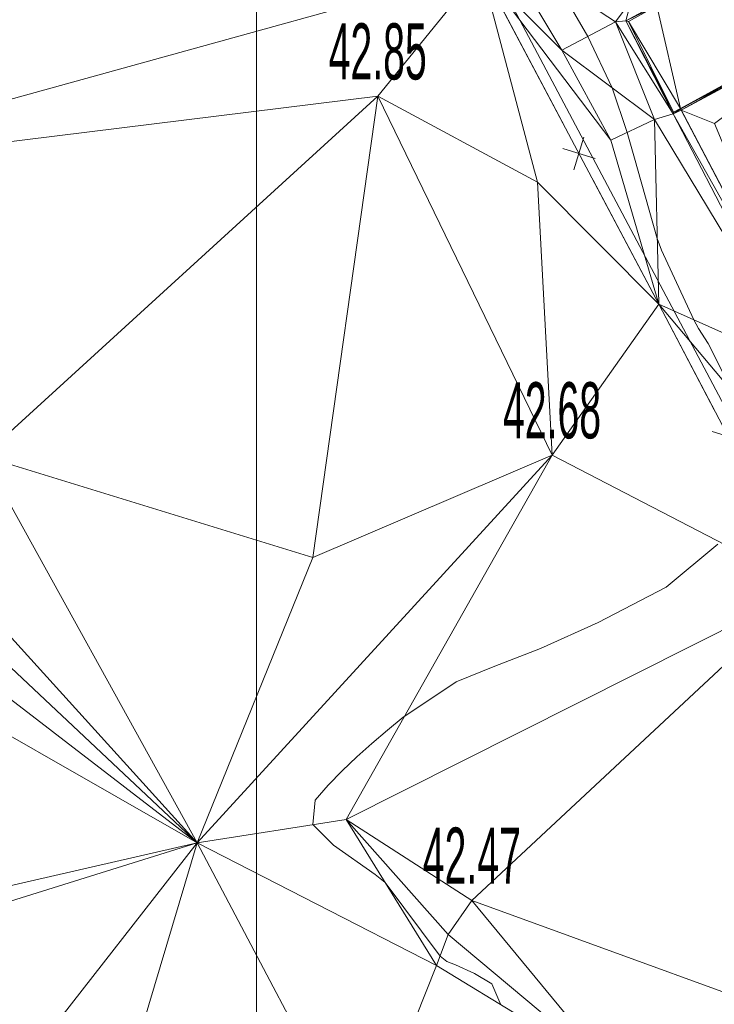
# Model space of a CAD drawing. Extents: x 79270 to 79680, y -3659241 to -3658954.
# Tile 11 of 34: x 79394 to 79411, y -3659145 to -3659120. Entities that reach past the tile are written whole.
import ezdxf
from ezdxf.enums import TextEntityAlignment as Align
from ezdxf.lldxf.tags import DXFTag

# ---------------------------------------------------------------- set-up
doc = ezdxf.new("R2010")
doc.units = 0
for name, color, linetype in [('3dFace', 7, 'Continuous'), ('BK', 7, 'Continuous'), ('ELEVATION', 7, 'Continuous'), ('ERF_LINES', 7, 'Continuous'), ('FENCE', 7, 'Continuous'), ('GCONTOUR', 7, 'Continuous'), ('GRID', 7, 'Continuous'), ('TK', 7, 'Continuous'), ('WALL', 7, 'Continuous')]:
    doc.layers.add(name, color=color, linetype=linetype)
doc.styles.add('Arial', font='arial.ttf', dxfattribs={"height": 1})
tags = doc.linetypes.add('DOTTED500', pattern=[1.2, 0.7, -0.5]).pattern_tags.tags
tags[6:7] = [DXFTag(74, 4), DXFTag(75, 0), DXFTag(340, '0'), DXFTag(46, 0.0), DXFTag(50, 0.0), DXFTag(44, 0.0), DXFTag(45, 0.0)]
tags[4:5] = [DXFTag(74, 4), DXFTag(75, 0), DXFTag(340, '0'), DXFTag(46, 0.0), DXFTag(50, 0.0), DXFTag(44, 0.0), DXFTag(45, 0.0)]

msp = doc.modelspace()

# ---------------------------------------------------------------- linework, layer by layer
at = {"layer": '3dFace', "color": 142, "linetype": 'Continuous', "lineweight": 0, "transparency": 33554687}
for points in [[(79386.956, -3659124.298, 42.897), (79405.606, -3659119.134, 42.756), (79386.865, -3659115.758, 43.231), (79386.956, -3659124.298, 42.897)], [(79407.622, -3659121.163, 42.707), (79406.064, -3659118.562, 42.719), (79405.606, -3659119.134, 42.756), (79407.622, -3659121.163, 42.707)], [(79409.352, -3659119.934, 42.292), (79406.064, -3659118.562, 42.719), (79408.956, -3659120.455, 42.279), (79409.352, -3659119.934, 42.292)], [(79408.956, -3659120.455, 42.279), (79406.064, -3659118.562, 42.719), (79407.622, -3659121.163, 42.707), (79408.956, -3659120.455, 42.279)], [(79386.956, -3659124.298, 42.897), (79403.026, -3659122.313, 42.847), (79405.606, -3659119.134, 42.756), (79386.956, -3659124.298, 42.897)], [(79405.606, -3659119.134, 42.756), (79403.026, -3659122.313, 42.847), (79407.01, -3659124.45, 42.755), (79405.606, -3659119.134, 42.756)], [(79407.01, -3659124.45, 42.755), (79410.037, -3659127.492, 42.596), (79405.606, -3659119.134, 42.756), (79407.01, -3659124.45, 42.755)], [(79405.606, -3659119.134, 42.756), (79410.037, -3659127.492, 42.596), (79408.846, -3659123.405, 42.605), (79405.606, -3659119.134, 42.756)], [(79405.606, -3659119.134, 42.756), (79408.846, -3659123.405, 42.605), (79407.622, -3659121.163, 42.707), (79405.606, -3659119.134, 42.756)], [(79409.219, -3659120.433, 42.321), (79409.352, -3659119.934, 42.292), (79408.956, -3659120.455, 42.279), (79409.219, -3659120.433, 42.321)], [(79409.924, -3659120.051, 42.309), (79409.352, -3659119.934, 42.292), (79409.219, -3659120.433, 42.321), (79409.924, -3659120.051, 42.309)], [(79409.924, -3659120.051, 42.309), (79409.219, -3659120.433, 42.321), (79409.992, -3659120.059, 42.193), (79409.924, -3659120.051, 42.309)], [(79409.992, -3659120.059, 42.193), (79409.219, -3659120.433, 42.321), (79409.28, -3659120.449, 42.182), (79409.992, -3659120.059, 42.193)], [(79409.28, -3659120.449, 42.182), (79410.579, -3659122.617, 42.11), (79409.992, -3659120.059, 42.193), (79409.28, -3659120.449, 42.182)], [(79414.869, -3659120.266, 42.184), (79409.992, -3659120.059, 42.193), (79410.579, -3659122.617, 42.11), (79414.869, -3659120.266, 42.184)], [(79410.591, -3659122.623, 42.176), (79414.869, -3659120.266, 42.184), (79410.579, -3659122.617, 42.11), (79410.591, -3659122.623, 42.176)], [(79410.596, -3659122.658, 42.291), (79414.869, -3659120.266, 42.184), (79410.591, -3659122.623, 42.176), (79410.596, -3659122.658, 42.291)], [(79410.596, -3659122.658, 42.291), (79411.425, -3659122.988, 42.159), (79415.076, -3659120.256, 42.232), (79410.596, -3659122.658, 42.291)], [(79410.596, -3659122.658, 42.291), (79415.076, -3659120.256, 42.232), (79414.869, -3659120.266, 42.184), (79410.596, -3659122.658, 42.291)], [(79407.622, -3659121.163, 42.707), (79409.932, -3659122.891, 42.325), (79408.956, -3659120.455, 42.279), (79407.622, -3659121.163, 42.707)], [(79408.956, -3659120.455, 42.279), (79410.398, -3659122.753, 42.311), (79409.219, -3659120.433, 42.321), (79408.956, -3659120.455, 42.279)], [(79408.956, -3659120.455, 42.279), (79409.932, -3659122.891, 42.325), (79410.398, -3659122.753, 42.311), (79408.956, -3659120.455, 42.279)], [(79409.219, -3659120.433, 42.321), (79410.398, -3659122.753, 42.311), (79410.404, -3659122.712, 42.202), (79409.219, -3659120.433, 42.321)], [(79409.219, -3659120.433, 42.321), (79410.404, -3659122.712, 42.202), (79409.28, -3659120.449, 42.182), (79409.219, -3659120.433, 42.321)], [(79410.404, -3659122.712, 42.202), (79410.579, -3659122.617, 42.11), (79409.28, -3659120.449, 42.182), (79410.404, -3659122.712, 42.202)], [(79407.622, -3659121.163, 42.707), (79408.846, -3659123.405, 42.605), (79409.932, -3659122.891, 42.325), (79407.622, -3659121.163, 42.707)], [(79393.185, -3659131.284, 42.681), (79403.026, -3659122.313, 42.847), (79386.956, -3659124.298, 42.897), (79393.185, -3659131.284, 42.681)], [(79401.411, -3659133.808, 42.599), (79403.026, -3659122.313, 42.847), (79393.185, -3659131.284, 42.681), (79401.411, -3659133.808, 42.599)], [(79407.375, -3659131.262, 42.684), (79403.026, -3659122.313, 42.847), (79401.411, -3659133.808, 42.599), (79407.375, -3659131.262, 42.684)], [(79407.375, -3659131.262, 42.684), (79407.01, -3659124.45, 42.755), (79403.026, -3659122.313, 42.847), (79407.375, -3659131.262, 42.684)], [(79409.932, -3659122.891, 42.325), (79413.703, -3659129.135, 42.196), (79410.398, -3659122.753, 42.311), (79409.932, -3659122.891, 42.325)], [(79410.404, -3659122.712, 42.202), (79410.398, -3659122.753, 42.311), (79410.591, -3659122.623, 42.176), (79410.404, -3659122.712, 42.202)], [(79410.591, -3659122.623, 42.176), (79410.398, -3659122.753, 42.311), (79410.596, -3659122.658, 42.291), (79410.591, -3659122.623, 42.176)], [(79410.398, -3659122.753, 42.311), (79413.987, -3659129.12, 42.188), (79410.596, -3659122.658, 42.291), (79410.398, -3659122.753, 42.311)], [(79410.398, -3659122.753, 42.311), (79413.703, -3659129.135, 42.196), (79413.987, -3659129.12, 42.188), (79410.398, -3659122.753, 42.311)], [(79410.404, -3659122.712, 42.202), (79410.591, -3659122.623, 42.176), (79410.579, -3659122.617, 42.11), (79410.404, -3659122.712, 42.202)], [(79410.596, -3659122.658, 42.291), (79413.987, -3659129.12, 42.188), (79411.425, -3659122.988, 42.159), (79410.596, -3659122.658, 42.291)], [(79409.932, -3659122.891, 42.325), (79408.846, -3659123.405, 42.605), (79410.037, -3659127.492, 42.596), (79409.932, -3659122.891, 42.325)], [(79409.932, -3659122.891, 42.325), (79410.037, -3659127.492, 42.596), (79413.703, -3659129.135, 42.196), (79409.932, -3659122.891, 42.325)], [(79407.375, -3659131.262, 42.684), (79410.037, -3659127.492, 42.596), (79407.01, -3659124.45, 42.755), (79407.375, -3659131.262, 42.684)], [(79407.375, -3659131.262, 42.684), (79413.748, -3659134.557, 42.403), (79410.037, -3659127.492, 42.596), (79407.375, -3659131.262, 42.684)], [(79413.748, -3659134.557, 42.403), (79413.025, -3659131.046, 42.441), (79410.037, -3659127.492, 42.596), (79413.748, -3659134.557, 42.403)], [(79410.037, -3659127.492, 42.596), (79413.025, -3659131.046, 42.441), (79413.703, -3659129.135, 42.196), (79410.037, -3659127.492, 42.596)], [(79392.127, -3659133.875, 42.65), (79398.522, -3659140.924, 42.752), (79393.185, -3659131.284, 42.681), (79392.127, -3659133.875, 42.65)], [(79393.185, -3659131.284, 42.681), (79398.522, -3659140.924, 42.752), (79401.411, -3659133.808, 42.599), (79393.185, -3659131.284, 42.681)], [(79401.411, -3659133.808, 42.599), (79398.522, -3659140.924, 42.752), (79407.375, -3659131.262, 42.684), (79401.411, -3659133.808, 42.599)], [(79402.241, -3659140.342, 42.427), (79407.375, -3659131.262, 42.684), (79398.522, -3659140.924, 42.752), (79402.241, -3659140.342, 42.427)], [(79413.748, -3659134.557, 42.403), (79407.375, -3659131.262, 42.684), (79402.241, -3659140.342, 42.427), (79413.748, -3659134.557, 42.403)], [(79391.764, -3659134.575, 42.561), (79398.522, -3659140.924, 42.752), (79392.127, -3659133.875, 42.65), (79391.764, -3659134.575, 42.561)], [(79391.295, -3659135.376, 42.942), (79398.522, -3659140.924, 42.752), (79391.764, -3659134.575, 42.561), (79391.295, -3659135.376, 42.942)], [(79402.241, -3659140.342, 42.427), (79405.374, -3659142.366, 42.469), (79413.748, -3659134.557, 42.403), (79402.241, -3659140.342, 42.427)], [(79405.374, -3659142.366, 42.469), (79415.432, -3659146.018, 42.252), (79413.748, -3659134.557, 42.403), (79405.374, -3659142.366, 42.469)], [(79390.491, -3659136.339, 42.819), (79398.522, -3659140.924, 42.752), (79391.295, -3659135.376, 42.942), (79390.491, -3659136.339, 42.819)], [(79392.822, -3659142.228, 42.594), (79398.522, -3659140.924, 42.752), (79390.491, -3659136.339, 42.819), (79392.822, -3659142.228, 42.594)], [(79398.522, -3659140.924, 42.752), (79404.495, -3659143.985, 42.596), (79402.241, -3659140.342, 42.427), (79398.522, -3659140.924, 42.752)], [(79402.241, -3659140.342, 42.427), (79404.495, -3659143.985, 42.596), (79404.785, -3659143.208, 42.279), (79402.241, -3659140.342, 42.427)], [(79402.241, -3659140.342, 42.427), (79404.785, -3659143.208, 42.279), (79405.374, -3659142.366, 42.469), (79402.241, -3659140.342, 42.427)], [(79386.714, -3659156.04, 42.549), (79398.522, -3659140.924, 42.752), (79386.273, -3659144.752, 42.612), (79386.714, -3659156.04, 42.549)], [(79386.273, -3659144.752, 42.612), (79398.522, -3659140.924, 42.752), (79392.822, -3659142.228, 42.594), (79386.273, -3659144.752, 42.612)], [(79396.396, -3659148.059, 42.451), (79398.522, -3659140.924, 42.752), (79386.714, -3659156.04, 42.549), (79396.396, -3659148.059, 42.451)], [(79402.622, -3659148.693, 42.369), (79398.522, -3659140.924, 42.752), (79396.396, -3659148.059, 42.451), (79402.622, -3659148.693, 42.369)], [(79402.622, -3659148.693, 42.369), (79404.495, -3659143.985, 42.596), (79398.522, -3659140.924, 42.752), (79402.622, -3659148.693, 42.369)], [(79404.785, -3659143.208, 42.279), (79408.967, -3659146.713, 42.328), (79405.374, -3659142.366, 42.469), (79404.785, -3659143.208, 42.279)], [(79405.374, -3659142.366, 42.469), (79408.967, -3659146.713, 42.328), (79415.432, -3659146.018, 42.252), (79405.374, -3659142.366, 42.469)], [(79404.495, -3659143.985, 42.596), (79408.967, -3659146.713, 42.328), (79404.785, -3659143.208, 42.279), (79404.495, -3659143.985, 42.596)], [(79402.622, -3659148.693, 42.369), (79408.967, -3659146.713, 42.328), (79404.495, -3659143.985, 42.596), (79402.622, -3659148.693, 42.369)]]:
    msp.add_3dface(points, dxfattribs=at)
at = {"layer": 'BK', "color": 9, "linetype": 'DOTTED500', "lineweight": 9, "transparency": 33554687}
for p, q in [((79409.992, -3659120.059, 42.093), (79409.28, -3659120.449, 42.082)), ((79409.28, -3659120.449, 42.082), (79410.404, -3659122.712, 42.102)), ((79410.404, -3659122.712, 42.102), (79410.591, -3659122.623, 42.076))]:
    msp.add_line(p, q, dxfattribs=at)
at = {"layer": 'ERF_LINES', "color": 9, "linetype": 'Continuous', "lineweight": 9, "transparency": 33554687}
msp.add_line((79420.73, -3659147.142), (79378.663, -3659067.701), dxfattribs=at)
at = {"layer": 'FENCE', "color": 1, "linetype": 'Continuous', "lineweight": 9, "transparency": 33554687}
for p, q in [((79407.695, -3659123.074, 42.64), (79406.056, -3659119.982, 42.496)), ((79407.922, -3659124.143, 42.568), (79408.171, -3659123.331, 42.496)), ((79408.452, -3659123.862, 42.568), (79407.641, -3659123.613, 42.496)), ((79410.037, -3659127.492, 42.555), (79408.398, -3659124.4, 42.496)), ((79411.423, -3659130.13, 42.509), (79410.037, -3659127.492, 42.303)), ((79412.177, -3659130.921, 42.406), (79411.367, -3659130.668, 42.303))]:
    msp.add_line(p, q, dxfattribs=at)
at = {"layer": 'GCONTOUR', "color": 9, "linetype": 'Continuous', "lineweight": 9, "transparency": 33554687}
for p, q in [((79408.267, -3659120.821, 42.5), (79407.504, -3659119.504, 42.5)), ((79408.874, -3659122.099, 42.5), (79408.267, -3659120.821, 42.5)), ((79409.253, -3659123.212, 42.5), (79408.874, -3659122.099, 42.5)), ((79409.45, -3659123.911, 42.5), (79409.253, -3659123.212, 42.5)), ((79409.504, -3659124.123, 42.5), (79409.45, -3659123.911, 42.5)), ((79410, -3659125.862, 42.5), (79409.504, -3659124.123, 42.5)), ((79410.108, -3659126.152, 42.5), (79410, -3659125.862, 42.5)), ((79410.917, -3659127.886, 42.5), (79410.108, -3659126.152, 42.5)), ((79411.033, -3659128.103, 42.5), (79410.917, -3659127.886, 42.5)), ((79411.267, -3659128.474, 42.5), (79411.033, -3659128.103, 42.5)), ((79411.888, -3659129.694, 42.5), (79411.267, -3659128.474, 42.5)), ((79410.219, -3659134.551, 42.5), (79411.508, -3659133.478, 42.5)), ((79408.529, -3659135.429, 42.5), (79410.219, -3659134.551, 42.5)), ((79407.086, -3659136.083, 42.5), (79408.529, -3659135.429, 42.5)), ((79405.907, -3659136.542, 42.5), (79407.086, -3659136.083, 42.5)), ((79404.983, -3659136.908, 42.5), (79405.907, -3659136.542, 42.5)), ((79403.699, -3659137.764, 42.5), (79404.983, -3659136.908, 42.5)), ((79403.268, -3659138.118, 42.5), (79403.66, -3659137.795, 42.5)), ((79403.66, -3659137.795, 42.5), (79403.699, -3659137.764, 42.5)), ((79402.882, -3659138.446, 42.5), (79403.268, -3659138.118, 42.5)), ((79402.504, -3659138.781, 42.5), (79402.882, -3659138.446, 42.5)), ((79402.14, -3659139.128, 42.5), (79402.504, -3659138.781, 42.5)), ((79401.791, -3659139.488, 42.5), (79402.14, -3659139.128, 42.5)), ((79401.462, -3659139.865, 42.5), (79401.791, -3659139.488, 42.5)), ((79401.406, -3659140.473, 42.5), (79401.462, -3659139.865, 42.5)), ((79401.926, -3659140.983, 42.5), (79401.406, -3659140.473, 42.5)), ((79402.964, -3659141.716, 42.5), (79401.926, -3659140.983, 42.5)), ((79403.214, -3659141.915, 42.5), (79402.964, -3659141.716, 42.5)), ((79404.583, -3659143.75, 42.5), (79403.214, -3659141.915, 42.5)), ((79404.749, -3659143.883, 42.5), (79404.583, -3659143.75, 42.5)), ((79404.968, -3659143.972, 42.5), (79404.749, -3659143.883, 42.5)), ((79405.438, -3659144.184, 42.5), (79404.968, -3659143.972, 42.5)), ((79405.875, -3659144.439, 42.5), (79405.438, -3659144.184, 42.5)), ((79406.097, -3659144.962, 42.5), (79405.875, -3659144.439, 42.5))]:
    msp.add_line(p, q, dxfattribs=at)
at = {"layer": 'GRID', "color": 142, "linetype": 'Continuous', "lineweight": 9, "transparency": 33554687}
msp.add_line((79400, -3659238.285), (79400, -3658956.285), dxfattribs=at)
at = {"layer": 'TK', "color": 55, "linetype": 'Continuous', "lineweight": 9, "transparency": 33554687}
for p, q in [((79409.924, -3659120.051, 42.209), (79409.219, -3659120.433, 42.221)), ((79409.219, -3659120.433, 42.221), (79410.398, -3659122.753, 42.211)), ((79410.398, -3659122.753, 42.211), (79410.596, -3659122.658, 42.191))]:
    msp.add_line(p, q, dxfattribs=at)
at = {"layer": 'WALL', "color": 18, "linetype": 'Continuous', "lineweight": 9, "transparency": 33554687}
for p, q in [((79413.727, -3659120.999, 42.925), (79410.579, -3659122.617, 42.11)), ((79410.579, -3659122.617, 42.06), (79413.987, -3659129.12, 42.138))]:
    msp.add_line(p, q, dxfattribs=at)

# ---------------------------------------------------------------- texts
at = {"layer": 'ELEVATION', "color": 8, "transparency": 33554687, "style": 'Arial', "width": 0.5}
for s, p in [('42.85', (79403.026, -3659122.313, 42.847)), ('42.68', (79407.375, -3659131.262, 42.684)), ('42.47', (79405.374, -3659142.366, 42.469))]:
    msp.add_text(s, height=1.4, dxfattribs=at).set_placement(p, align=Align.BOTTOM_CENTER)

doc.saveas('drawing.dxf')
